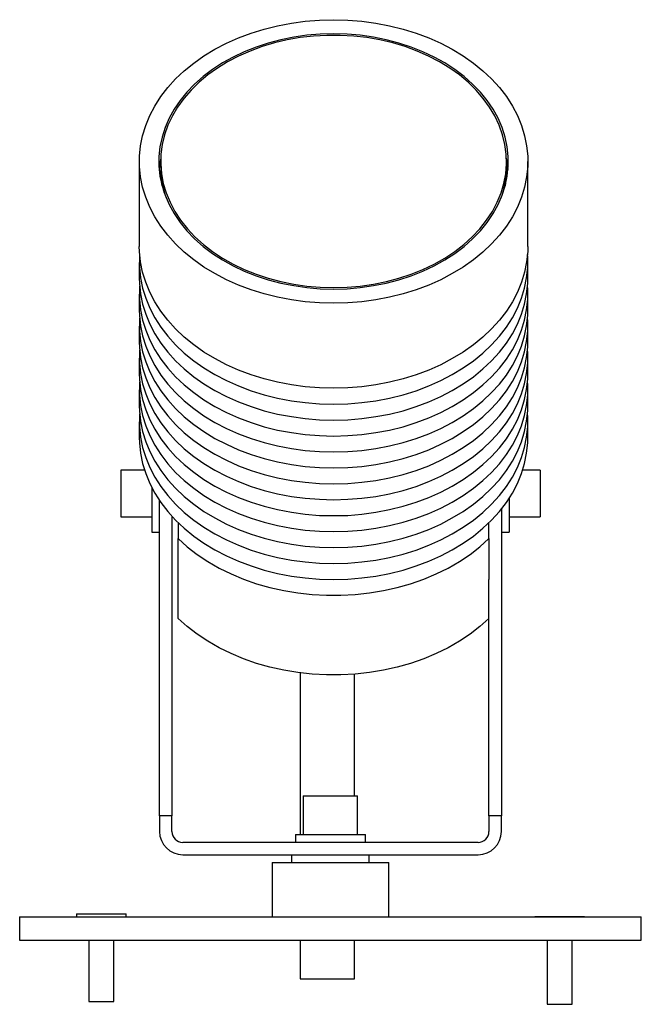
# Model space of a CAD drawing. Header units: millimetres. Extents: x 258 to 806, y 320 to 638.
# Tile 1 of 3: x 258 to 338, y 320 to 446. Entities that reach past the tile are written whole.
import ezdxf

# ---------------------------------------------------------------- set-up
doc = ezdxf.new("R2010")
doc.units = ezdxf.units.MM

msp = doc.modelspace()

# ---------------------------------------------------------------- linework, layer by layer
at = {"color": 7, "linetype": 'Continuous', "lineweight": 25}
for p, q in [((273.48, 428.25), (273.48, 417.31)), ((276.23, 428.25), (276.23, 427.56)), ((276.23, 427.43), (276.23, 427.08)), ((320.74, 427.56), (320.74, 428.25)), ((320.74, 427.08), (320.74, 427.43)), ((323.48, 417.31), (323.48, 428.25)), ((273.48, 415.26), (273.48, 413.21)), ((323.48, 413.21), (323.48, 415.26)), ((273.48, 411.16), (273.48, 409.1)), ((323.48, 409.1), (323.48, 411.16)), ((273.48, 407.05), (273.48, 405)), ((323.48, 405), (323.48, 407.05)), ((273.48, 402.95), (273.48, 400.9)), ((323.48, 400.9), (323.48, 402.95)), ((273.48, 398.85), (273.48, 396.8)), ((323.48, 396.8), (323.48, 398.85)), ((273.48, 394.75), (273.48, 392.7)), ((323.48, 392.7), (323.48, 394.75)), ((274.15, 388.52), (271.08, 388.52)), ((271.08, 388.52), (271.08, 382.52)), ((325.08, 388.52), (322.82, 388.52)), ((325.08, 388.52), (325.08, 382.52)), ((275.08, 386.28), (275.08, 380.52)), ((276.08, 344.01), (276.08, 384.6)), ((321.08, 384.9), (321.08, 380.52)), ((320.08, 383.51), (320.08, 344.01)), ((271.08, 382.52), (275.08, 382.52)), ((277.68, 382.58), (277.68, 344.01)), ((278.48, 381.75), (278.48, 379.7)), ((318.48, 379.7), (318.48, 381.75)), ((321.08, 382.52), (325.08, 382.52)), ((275.08, 380.52), (276.08, 380.52)), ((320.08, 380.52), (321.08, 380.52)), ((278.48, 369.44), (278.48, 379.7)), ((318.48, 379.7), (318.48, 374.45)), ((318.48, 344.01), (318.48, 374.45)), ((294.58, 346.61), (294.58, 341.61)), ((294.58, 346.61), (298.08, 346.61)), ((298.08, 346.61), (301.58, 346.61)), ((301.58, 341.61), (301.58, 346.61)), ((277.68, 344.01), (276.08, 344.01)), ((276.08, 344.01), (276.08, 342.01)), ((277.68, 342.01), (277.68, 344.01)), ((320.08, 344.01), (318.48, 344.01)), ((318.48, 344.01), (318.48, 342.01)), ((320.08, 342.01), (320.08, 344.01)), ((293.58, 341.61), (293.58, 340.61)), ((293.58, 341.61), (298.08, 341.61)), ((298.08, 341.61), (302.58, 341.61)), ((302.58, 340.61), (302.58, 341.61)), ((317.08, 340.61), (279.08, 340.61)), ((279.08, 339.01), (317.08, 339.01)), ((293.08, 339.01), (293.08, 338.01)), ((303.08, 338.01), (303.08, 339.01)), ((290.58, 338.01), (290.58, 331.01)), ((290.58, 338.01), (298.08, 338.01)), ((298.08, 338.01), (305.58, 338.01)), ((305.58, 331.01), (305.58, 338.01)), ((258.08, 331.01), (258.08, 328.01)), ((258.08, 331.01), (298.08, 331.01)), ((265.38, 331.42), (265.38, 331.01)), ((265.38, 331.42), (268.6, 331.42)), ((268.6, 331.42), (271.78, 331.42)), ((271.78, 331.01), (271.78, 331.42)), ((298.08, 331.01), (338.08, 331.01)), ((324.38, 331.06), (324.38, 331.01)), ((324.38, 331.06), (327.56, 331.06)), ((327.56, 331.06), (330.78, 331.06)), ((330.78, 331.01), (330.78, 331.06)), ((338.08, 328.01), (338.08, 331.01)), ((258.08, 328.01), (298.08, 328.01)), ((266.98, 328.01), (266.98, 320.12)), ((270.18, 320.12), (270.18, 328.01)), ((298.08, 328.01), (338.08, 328.01)), ((325.98, 328.01), (325.98, 319.77)), ((329.18, 319.77), (329.18, 328.01)), ((294.19, 323.03), (301.19, 323.03)), ((266.98, 320.12), (268.59, 320.12)), ((268.59, 320.12), (270.18, 320.12)), ((325.98, 319.77), (327.57, 319.77)), ((327.57, 319.77), (329.18, 319.77))]:
    msp.add_line(p, q, dxfattribs=at)
at = {"color": 7, "linetype": 'Continuous', "lineweight": 25, "flags": 128}
for points in [[(298.48, 446.49), (300.31, 446.44), (302.12, 446.3), (303.92, 446.06), (305.69, 445.72), (307.42, 445.29), (309.1, 444.77), (310.72, 444.16), (312.28, 443.46), (313.76, 442.69), (315.17, 441.84), (316.48, 440.91), (317.7, 439.92), (318.82, 438.86), (319.82, 437.75), (320.72, 436.59), (321.49, 435.38), (322.15, 434.14), (322.67, 432.86), (323.07, 431.56), (323.33, 430.24), (323.47, 428.91), (323.47, 427.58), (323.33, 426.25), (323.07, 424.93), (322.67, 423.63), (322.15, 422.36), (321.49, 421.11), (320.72, 419.9), (319.82, 418.74), (318.82, 417.63), (317.7, 416.58), (316.48, 415.58), (315.17, 414.66), (313.76, 413.81), (312.28, 413.03), (310.72, 412.34), (309.1, 411.73), (307.42, 411.2), (305.69, 410.77), (303.92, 410.44), (302.12, 410.2), (300.31, 410.05), (298.48, 410), (296.66, 410.05), (294.84, 410.2), (293.05, 410.44), (291.28, 410.77), (289.55, 411.2), (287.87, 411.73), (286.25, 412.34), (284.69, 413.03), (283.21, 413.81), (281.8, 414.66), (280.49, 415.58), (279.27, 416.58), (278.15, 417.63), (277.15, 418.74), (276.25, 419.9), (275.48, 421.11), (274.82, 422.36), (274.3, 423.63), (273.9, 424.93), (273.63, 426.25), (273.5, 427.58), (273.5, 428.91), (273.63, 430.24), (273.9, 431.56), (274.3, 432.86), (274.82, 434.14), (275.48, 435.38), (276.25, 436.59), (277.15, 437.75), (278.15, 438.86), (279.27, 439.92), (280.49, 440.91), (281.8, 441.84), (283.21, 442.69), (284.69, 443.46), (286.25, 444.16), (287.87, 444.77), (289.55, 445.29), (291.28, 445.72), (293.05, 446.06), (294.84, 446.3), (296.66, 446.44), (298.48, 446.49)], [(298.48, 411.83), (300.21, 411.87), (301.92, 412.02), (303.61, 412.26), (305.27, 412.59), (306.9, 413.02), (308.47, 413.53), (309.98, 414.13), (311.43, 414.82), (312.8, 415.58), (314.09, 416.41), (315.28, 417.32), (316.38, 418.29), (317.37, 419.32), (318.25, 420.4), (319.02, 421.53), (319.66, 422.7), (320.18, 423.9), (320.57, 425.12), (320.84, 426.36), (320.97, 427.62), (320.97, 428.88), (320.84, 430.13), (320.57, 431.37), (320.18, 432.6), (319.66, 433.8), (319.02, 434.96), (318.25, 436.09), (317.37, 437.17), (316.38, 438.2), (315.28, 439.17), (314.09, 440.08), (312.8, 440.92), (311.43, 441.68), (309.98, 442.36), (308.47, 442.96), (306.9, 443.48), (305.27, 443.9), (303.61, 444.24), (301.92, 444.48), (300.21, 444.62), (298.48, 444.67), (296.76, 444.62), (295.05, 444.48), (293.36, 444.24), (291.7, 443.9), (290.07, 443.48), (288.5, 442.96), (286.99, 442.36), (285.54, 441.68), (284.17, 440.92), (282.88, 440.08), (281.69, 439.17), (280.59, 438.2), (279.6, 437.17), (278.72, 436.09), (277.95, 434.96), (277.31, 433.8), (276.79, 432.6), (276.4, 431.37), (276.13, 430.13), (276, 428.88), (276, 427.62), (276.13, 426.36), (276.4, 425.12), (276.79, 423.9), (277.31, 422.7), (277.95, 421.53), (278.72, 420.4), (279.6, 419.32), (280.59, 418.29), (281.69, 417.32), (282.88, 416.41), (284.17, 415.58), (285.54, 414.82), (286.99, 414.13), (288.5, 413.53), (290.07, 413.02), (291.7, 412.59), (293.36, 412.26), (295.05, 412.02), (296.76, 411.87), (298.48, 411.83)], [(298.48, 412.01), (300.21, 412.06), (301.92, 412.2), (303.62, 412.45), (305.28, 412.78), (306.9, 413.21), (308.47, 413.73), (309.98, 414.34), (311.42, 415.04), (312.79, 415.81), (314.07, 416.65), (315.25, 417.57), (316.33, 418.55), (317.31, 419.59), (318.17, 420.68), (318.92, 421.81), (319.54, 422.99), (320.03, 424.2), (320.4, 425.43), (320.63, 426.67), (320.73, 427.93), (320.7, 429.19), (320.53, 430.44), (320.23, 431.68), (319.8, 432.9), (319.24, 434.1), (318.56, 435.25), (317.75, 436.37), (316.83, 437.43), (315.8, 438.44), (314.67, 439.39), (313.44, 440.27), (312.12, 441.08), (310.71, 441.81), (309.23, 442.46), (307.69, 443.03), (306.1, 443.51), (304.45, 443.89), (302.77, 444.18), (301.07, 444.38), (299.35, 444.47), (297.62, 444.47), (295.9, 444.38), (294.2, 444.18), (292.52, 443.89), (290.87, 443.51), (289.28, 443.03), (287.74, 442.46), (286.26, 441.81), (284.85, 441.08), (283.53, 440.27), (282.3, 439.39), (281.17, 438.44), (280.14, 437.43), (279.22, 436.37), (278.41, 435.25), (277.73, 434.1), (277.17, 432.9), (276.74, 431.68), (276.44, 430.44), (276.27, 429.19), (276.24, 427.93), (276.34, 426.67), (276.57, 425.43), (276.94, 424.2), (277.43, 422.99), (278.05, 421.81), (278.8, 420.68), (279.66, 419.59), (280.64, 418.55), (281.72, 417.57), (282.9, 416.65), (284.18, 415.81), (285.55, 415.04), (286.99, 414.34), (288.5, 413.73), (290.07, 413.21), (291.69, 412.78), (293.35, 412.45), (295.05, 412.2), (296.76, 412.06), (298.48, 412.01)], [(276.24, 428.67), (276.13, 428.08), (276.03, 427.22)], [(320.94, 427.22), (320.84, 428.08), (320.73, 428.67)], [(276.4, 425.11), (276.27, 426.14), (276.23, 427.08)], [(320.74, 427.08), (320.7, 426.14), (320.57, 425.11)], [(323.48, 417.31), (323.47, 416.64), (323.33, 415.31), (323.07, 413.99), (322.67, 412.69), (322.15, 411.42), (321.49, 410.17), (320.72, 408.97), (319.82, 407.8), (318.82, 406.69), (317.7, 405.64), (316.48, 404.64), (315.17, 403.72), (313.76, 402.87), (312.28, 402.09), (310.72, 401.4), (309.1, 400.79), (307.42, 400.27), (305.69, 399.84), (303.92, 399.5), (302.12, 399.26), (300.31, 399.11), (298.48, 399.06), (296.66, 399.11), (294.84, 399.26), (293.05, 399.5), (291.28, 399.84), (289.55, 400.27), (287.87, 400.79), (286.25, 401.4), (284.69, 402.09), (283.21, 402.87), (281.8, 403.72), (280.49, 404.64), (279.27, 405.64), (278.15, 406.69), (277.15, 407.8), (276.25, 408.97), (275.48, 410.17), (274.82, 411.42), (274.3, 412.69), (273.9, 413.99), (273.63, 415.31), (273.5, 416.64), (273.48, 417.31)], [(273.52, 416.28), (273.5, 415.92), (273.5, 414.59), (273.63, 413.26), (273.9, 411.94), (274.3, 410.64), (274.82, 409.37), (275.48, 408.12), (276.25, 406.91), (277.15, 405.75), (278.15, 404.64), (279.27, 403.59), (280.49, 402.59), (281.8, 401.67), (283.21, 400.82), (284.69, 400.04), (286.25, 399.35), (287.87, 398.74), (289.55, 398.22), (291.28, 397.79), (293.05, 397.45), (294.84, 397.21), (296.66, 397.06), (298.48, 397.01)], [(298.48, 397.01), (300.31, 397.06), (302.12, 397.21), (303.92, 397.45), (305.69, 397.79), (307.42, 398.22), (309.1, 398.74), (310.72, 399.35), (312.28, 400.04), (313.76, 400.82), (315.17, 401.67), (316.48, 402.59), (317.7, 403.59), (318.82, 404.64), (319.82, 405.75), (320.72, 406.91), (321.49, 408.12), (322.15, 409.37), (322.67, 410.64), (323.07, 411.94), (323.33, 413.26), (323.47, 414.59), (323.47, 415.92), (323.45, 416.28)], [(273.48, 413.21), (273.5, 412.54), (273.63, 411.21), (273.9, 409.89), (274.3, 408.59), (274.82, 407.32), (275.48, 406.07), (276.25, 404.86), (277.15, 403.7), (278.15, 402.59), (279.27, 401.54), (280.49, 400.54), (281.8, 399.62), (283.21, 398.77), (284.69, 397.99), (286.25, 397.3), (287.87, 396.69), (289.55, 396.16), (291.28, 395.73), (293.05, 395.4), (294.84, 395.16), (296.66, 395.01), (298.48, 394.96)], [(298.48, 394.96), (300.31, 395.01), (302.12, 395.16), (303.92, 395.4), (305.69, 395.73), (307.42, 396.16), (309.1, 396.69), (310.72, 397.3), (312.28, 397.99), (313.76, 398.77), (315.17, 399.62), (316.48, 400.54), (317.7, 401.54), (318.82, 402.59), (319.82, 403.7), (320.72, 404.86), (321.49, 406.07), (322.15, 407.32), (322.67, 408.59), (323.07, 409.89), (323.33, 411.21), (323.47, 412.54), (323.48, 413.21)], [(273.52, 412.18), (273.5, 411.82), (273.5, 410.49), (273.63, 409.16), (273.9, 407.84), (274.3, 406.54), (274.82, 405.26), (275.48, 404.02), (276.25, 402.81), (277.15, 401.65), (278.15, 400.54), (279.27, 399.48), (280.49, 398.49), (281.8, 397.57), (283.21, 396.71), (284.69, 395.94), (286.25, 395.24), (287.87, 394.64), (289.55, 394.11), (291.28, 393.68), (293.05, 393.35), (294.84, 393.1), (296.66, 392.96), (298.48, 392.91)], [(298.48, 392.91), (300.31, 392.96), (302.12, 393.1), (303.92, 393.35), (305.69, 393.68), (307.42, 394.11), (309.1, 394.64), (310.72, 395.24), (312.28, 395.94), (313.76, 396.71), (315.17, 397.57), (316.48, 398.49), (317.7, 399.48), (318.82, 400.54), (319.82, 401.65), (320.72, 402.81), (321.49, 404.02), (322.15, 405.26), (322.67, 406.54), (323.07, 407.84), (323.33, 409.16), (323.47, 410.49), (323.47, 411.82), (323.45, 412.18)], [(273.48, 409.1), (273.5, 408.44), (273.63, 407.11), (273.9, 405.79), (274.3, 404.49), (274.82, 403.21), (275.48, 401.97), (276.25, 400.76), (277.15, 399.6), (278.15, 398.49), (279.27, 397.43), (280.49, 396.44), (281.8, 395.52), (283.21, 394.66), (284.69, 393.89), (286.25, 393.19), (287.87, 392.58), (289.55, 392.06), (291.28, 391.63), (293.05, 391.3), (294.84, 391.05), (296.66, 390.91), (298.48, 390.86)], [(273.52, 408.08), (273.5, 407.72), (273.5, 406.39), (273.63, 405.06), (273.9, 403.74), (274.3, 402.44), (274.82, 401.16), (275.48, 399.92), (276.25, 398.71), (277.15, 397.55), (278.15, 396.44), (279.27, 395.38), (280.49, 394.39), (281.8, 393.47), (283.21, 392.61), (284.69, 391.84), (286.25, 391.14), (287.87, 390.53), (289.55, 390.01), (291.28, 389.58), (293.05, 389.24), (294.84, 389), (296.66, 388.86), (298.48, 388.81)], [(298.48, 390.86), (300.31, 390.91), (302.12, 391.05), (303.92, 391.3), (305.69, 391.63), (307.42, 392.06), (309.1, 392.58), (310.72, 393.19), (312.28, 393.89), (313.76, 394.66), (315.17, 395.52), (316.48, 396.44), (317.7, 397.43), (318.82, 398.49), (319.82, 399.6), (320.72, 400.76), (321.49, 401.97), (322.15, 403.21), (322.67, 404.49), (323.07, 405.79), (323.33, 407.11), (323.47, 408.44), (323.48, 409.1)], [(298.48, 388.81), (300.31, 388.86), (302.12, 389), (303.92, 389.24), (305.69, 389.58), (307.42, 390.01), (309.1, 390.53), (310.72, 391.14), (312.28, 391.84), (313.76, 392.61), (315.17, 393.47), (316.48, 394.39), (317.7, 395.38), (318.82, 396.44), (319.82, 397.55), (320.72, 398.71), (321.49, 399.92), (322.15, 401.16), (322.67, 402.44), (323.07, 403.74), (323.33, 405.06), (323.47, 406.39), (323.47, 407.72), (323.45, 408.08)], [(273.48, 405), (273.5, 404.34), (273.63, 403.01), (273.9, 401.69), (274.3, 400.39), (274.82, 399.11), (275.48, 397.87), (276.25, 396.66), (277.15, 395.5), (278.15, 394.39), (279.27, 393.33), (280.49, 392.34), (281.8, 391.41), (283.21, 390.56), (284.69, 389.79), (286.25, 389.09), (287.87, 388.48), (289.55, 387.96), (291.28, 387.53), (293.05, 387.19), (294.84, 386.95), (296.66, 386.81), (298.48, 386.76)], [(298.48, 386.76), (300.31, 386.81), (302.12, 386.95), (303.92, 387.19), (305.69, 387.53), (307.42, 387.96), (309.1, 388.48), (310.72, 389.09), (312.28, 389.79), (313.76, 390.56), (315.17, 391.41), (316.48, 392.34), (317.7, 393.33), (318.82, 394.39), (319.82, 395.5), (320.72, 396.66), (321.49, 397.87), (322.15, 399.11), (322.67, 400.39), (323.07, 401.69), (323.33, 403.01), (323.47, 404.34), (323.48, 405)], [(273.52, 403.98), (273.5, 403.62), (273.5, 402.29), (273.63, 400.96), (273.9, 399.64), (274.3, 398.34), (274.82, 397.06), (275.48, 395.82), (276.25, 394.61), (277.15, 393.45), (278.15, 392.34), (279.27, 391.28), (280.49, 390.29), (281.8, 389.36), (283.21, 388.51), (284.69, 387.74), (286.25, 387.04), (287.87, 386.43), (289.55, 385.91), (291.28, 385.48), (293.05, 385.14), (294.84, 384.9), (296.66, 384.76), (298.48, 384.71)], [(298.48, 384.71), (300.31, 384.76), (302.12, 384.9), (303.92, 385.14), (305.69, 385.48), (307.42, 385.91), (309.1, 386.43), (310.72, 387.04), (312.28, 387.74), (313.76, 388.51), (315.17, 389.36), (316.48, 390.29), (317.7, 391.28), (318.82, 392.34), (319.82, 393.45), (320.72, 394.61), (321.49, 395.82), (322.15, 397.06), (322.67, 398.34), (323.07, 399.64), (323.33, 400.96), (323.47, 402.29), (323.47, 403.62), (323.45, 403.98)], [(273.48, 400.9), (273.5, 400.23), (273.63, 398.91), (273.9, 397.59), (274.3, 396.29), (274.82, 395.01), (275.48, 393.77), (276.25, 392.56), (277.15, 391.4), (278.15, 390.28), (279.27, 389.23), (280.49, 388.24), (281.8, 387.31), (283.21, 386.46), (284.69, 385.68), (286.25, 384.99), (287.87, 384.38), (289.55, 383.86), (291.28, 383.43), (293.05, 383.09), (294.84, 382.85), (296.66, 382.7), (298.48, 382.66)], [(298.48, 382.66), (300.31, 382.7), (302.12, 382.85), (303.92, 383.09), (305.69, 383.43), (307.42, 383.86), (309.1, 384.38), (310.72, 384.99), (312.28, 385.68), (313.76, 386.46), (315.17, 387.31), (316.48, 388.24), (317.7, 389.23), (318.82, 390.28), (319.82, 391.4), (320.72, 392.56), (321.49, 393.77), (322.15, 395.01), (322.67, 396.29), (323.07, 397.59), (323.33, 398.91), (323.47, 400.23), (323.48, 400.9)], [(273.52, 399.88), (273.5, 399.52), (273.5, 398.18), (273.63, 396.85), (273.9, 395.54), (274.3, 394.24), (274.82, 392.96), (275.48, 391.71), (276.25, 390.51), (277.15, 389.35), (278.15, 388.23), (279.27, 387.18), (280.49, 386.19), (281.8, 385.26), (283.21, 384.41), (284.69, 383.63), (286.25, 382.94), (287.87, 382.33), (289.55, 381.81), (291.28, 381.38), (293.05, 381.04), (294.84, 380.8), (296.66, 380.65), (298.48, 380.6)], [(298.48, 380.6), (300.31, 380.65), (302.12, 380.8), (303.92, 381.04), (305.69, 381.38), (307.42, 381.81), (309.1, 382.33), (310.72, 382.94), (312.28, 383.63), (313.76, 384.41), (315.17, 385.26), (316.48, 386.19), (317.7, 387.18), (318.82, 388.23), (319.82, 389.35), (320.72, 390.51), (321.49, 391.71), (322.15, 392.96), (322.67, 394.24), (323.07, 395.54), (323.33, 396.85), (323.47, 398.18), (323.47, 399.52), (323.45, 399.88)], [(273.48, 396.8), (273.5, 396.13), (273.63, 394.8), (273.9, 393.49), (274.3, 392.18), (274.82, 390.91), (275.48, 389.66), (276.25, 388.46), (277.15, 387.29), (278.15, 386.18), (279.27, 385.13), (280.49, 384.14), (281.8, 383.21), (283.21, 382.36), (284.69, 381.58), (286.25, 380.89), (287.87, 380.28), (289.55, 379.76), (291.28, 379.33), (293.05, 378.99), (294.84, 378.75), (296.66, 378.6), (298.48, 378.55)], [(298.48, 378.55), (300.31, 378.6), (302.12, 378.75), (303.92, 378.99), (305.69, 379.33), (307.42, 379.76), (309.1, 380.28), (310.72, 380.89), (312.28, 381.58), (313.76, 382.36), (315.17, 383.21), (316.48, 384.14), (317.7, 385.13), (318.82, 386.18), (319.82, 387.29), (320.72, 388.46), (321.49, 389.66), (322.15, 390.91), (322.67, 392.18), (323.07, 393.49), (323.33, 394.8), (323.47, 396.13), (323.48, 396.8)], [(273.52, 395.77), (273.5, 395.41), (273.5, 394.08), (273.63, 392.75), (273.9, 391.43), (274.3, 390.13), (274.82, 388.86), (275.48, 387.61), (276.25, 386.41), (277.15, 385.24), (278.15, 384.13), (279.27, 383.08), (280.49, 382.08), (281.8, 381.16), (283.21, 380.31), (284.69, 379.53), (286.25, 378.84), (287.87, 378.23), (289.55, 377.71), (291.28, 377.28), (293.05, 376.94), (294.84, 376.7), (296.66, 376.55), (298.48, 376.5)], [(298.48, 376.5), (300.31, 376.55), (302.12, 376.7), (303.92, 376.94), (305.69, 377.28), (307.42, 377.71), (309.1, 378.23), (310.72, 378.84), (312.28, 379.53), (313.76, 380.31), (315.17, 381.16), (316.48, 382.08), (317.7, 383.08), (318.82, 384.13), (319.82, 385.24), (320.72, 386.41), (321.49, 387.61), (322.15, 388.86), (322.67, 390.13), (323.07, 391.43), (323.33, 392.75), (323.47, 394.08), (323.47, 395.41), (323.45, 395.77)], [(273.48, 392.7), (273.5, 392.03), (273.63, 390.7), (273.9, 389.38), (274.3, 388.08), (274.82, 386.81), (275.48, 385.56), (276.25, 384.35), (277.15, 383.19), (278.15, 382.08), (279.27, 381.03), (280.49, 380.03), (281.8, 379.11), (283.21, 378.26), (284.69, 377.48), (286.25, 376.79), (287.87, 376.18), (289.55, 375.66), (291.28, 375.23), (293.05, 374.89), (294.84, 374.65), (296.66, 374.5), (298.48, 374.45)], [(298.48, 374.45), (300.31, 374.5), (302.12, 374.65), (303.92, 374.89), (305.69, 375.23), (307.42, 375.66), (309.1, 376.18), (310.72, 376.79), (312.28, 377.48), (313.76, 378.26), (315.17, 379.11), (316.48, 380.03), (317.7, 381.03), (318.82, 382.08), (319.82, 383.19), (320.72, 384.35), (321.49, 385.56), (322.15, 386.81), (322.67, 388.08), (323.07, 389.38), (323.33, 390.7), (323.47, 392.03), (323.48, 392.7)], [(278.48, 379.7), (279.65, 378.65), (280.92, 377.66), (282.29, 376.75), (283.75, 375.91), (285.28, 375.15), (286.89, 374.48), (288.57, 373.9), (290.29, 373.41), (292.07, 373.01), (293.88, 372.71), (295.71, 372.51), (297.56, 372.41), (299.41, 372.41), (301.26, 372.51), (303.09, 372.71), (304.9, 373.01), (306.68, 373.41), (308.4, 373.9), (310.08, 374.48), (311.69, 375.15), (313.22, 375.91), (314.68, 376.75), (316.05, 377.66), (317.32, 378.65), (318.48, 379.7)], [(318.48, 369.44), (317.32, 368.39), (316.05, 367.41), (314.68, 366.49), (313.22, 365.66), (311.69, 364.9), (310.08, 364.23), (308.4, 363.64), (306.68, 363.15), (304.9, 362.76), (303.09, 362.46), (301.26, 362.26), (299.41, 362.16), (297.56, 362.16), (295.71, 362.26), (293.88, 362.46), (292.07, 362.76), (290.29, 363.15), (288.57, 363.64), (286.89, 364.23), (285.28, 364.9), (283.75, 365.66), (282.29, 366.49), (280.92, 367.41), (279.65, 368.39), (278.48, 369.44)]]:
    msp.add_lwpolyline(points, dxfattribs=at)
at = {"color": 7, "linetype": 'Continuous', "lineweight": 25}
for centre, radius, start, end in [((288.34, 427.58), 12.11, 180.0782, 199.4121), ((288.26, 427.44), 12.03, 179.722, 195.5493), ((308.63, 427.58), 12.11, 340.5879, 359.9218), ((308.71, 427.44), 12.03, 344.4507, 0.278), ((279.08, 342.01), 3, 180, 270), ((279.08, 342.01), 1.4, 180, 270), ((317.08, 342.01), 3, 270, 0), ((317.08, 342.01), 1.4, 270, 0)]:
    msp.add_arc(centre, radius, start, end, dxfattribs=at)
for points, knots in [([(294.19, 362.46), (294.19, 362.3), (294.19, 361.81), (294.19, 360.86), (294.19, 359.62), (294.19, 358.3), (294.19, 356.92), (294.19, 355.56), (294.19, 354.26), (294.19, 353.04), (294.19, 351.92), (294.19, 350.54), (294.19, 348.93), (294.19, 347.24), (294.19, 345.73), (294.19, 344.42), (294.19, 343.31), (294.19, 342.47), (294.19, 341.93), (294.19, 341.66), (294.19, 341.61)], [0, 0, 0, 0, 0.019782, 0.060987, 0.102095, 0.143516, 0.185592, 0.226543, 0.265899, 0.303841, 0.340443, 0.375772, 0.447644, 0.522911, 0.60333, 0.692431, 0.790119, 0.895121, 0.979466, 1, 1, 1, 1]), ([(301.19, 346.61), (301.19, 346.85), (301.19, 347.35), (301.19, 348.3), (301.19, 349.32), (301.19, 350.43), (301.19, 351.61), (301.19, 352.85), (301.19, 354.1), (301.19, 355.33), (301.19, 356.5), (301.19, 357.62), (301.19, 359), (301.19, 360.58), (301.19, 361.79), (301.19, 362.28), (301.19, 362.3)], [0, 0, 0, 0, 0.074447, 0.152726, 0.229988, 0.306228, 0.381476, 0.455801, 0.527205, 0.59431, 0.657663, 0.717779, 0.775112, 0.88535, 0.996946, 1, 1, 1, 1]), ([(294.19, 328.01), (294.19, 327.96), (294.19, 327.15), (294.19, 325.49), (294.19, 323.88), (294.19, 323.03)], [0, 0, 0, 0, 0.030887, 0.48793, 1, 1, 1, 1]), ([(301.19, 323.03), (301.19, 323.92), (301.19, 325.58), (301.19, 327.24), (301.19, 328.01)], [0, 0, 0, 0, 0.533913, 1, 1, 1, 1])]:
    msp.add_open_spline(points, degree=3, knots=knots, dxfattribs=at)

doc.saveas('drawing.dxf')
